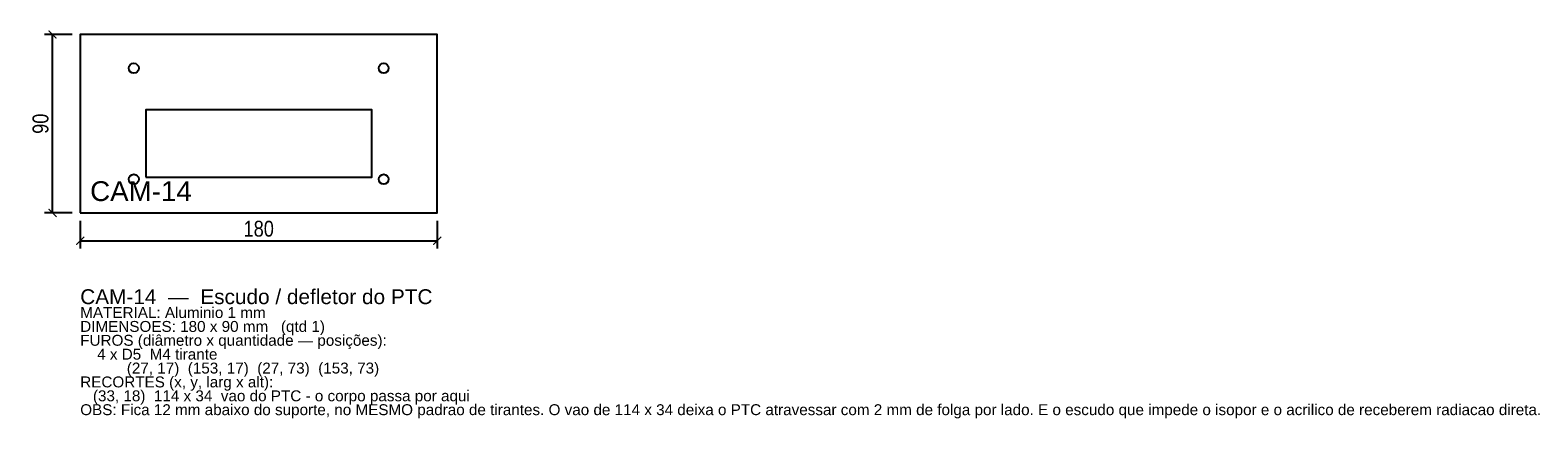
# Model space of a CAD drawing. Header units: millimetres. Extents: x -25 to 735, y -104 to 92.
import ezdxf

# ---------------------------------------------------------------- set-up
doc = ezdxf.new("R2010")
doc.units = ezdxf.units.MM
for name, color, linetype in [('CORTE', 1, 'Continuous'), ('COTA', 4, 'Continuous'), ('GRAVACAO', 3, 'Continuous'), ('TEXTO', 7, 'Continuous')]:
    doc.layers.add(name, color=color, linetype=linetype)
doc.styles.add('ARIAL', font='arial.ttf')
doc.styles.add('OpenSansCondensed-Light', font='OpenSansCondensed-Light.ttf')
doc.dimstyles.new('EZDXF', dxfattribs={"dimtxt": 8, "dimasz": 4, "dimexe": 4, "dimexo": 4, "dimgap": 2, "dimtad": 1, "dimdec": 0, "dimdsep": 46, "dimtxsty": 'OpenSansCondensed-Light', "dimblk": 'ARCHTICK', "dimcen": 2.5, "dimclrd": 4, "dimclre": 4, "dimclrt": 4, "dimazin": 3, "dimtfac": 0.5, "dimtmove": 2, "dimatfit": 3})

# ---------------------------------------------------------------- blocks, each defined once
blk = doc.blocks.new('_ARCHTICK')
at = {"color": 0, "linetype": 'BYBLOCK', "const_width": 0.15}
blk.add_lwpolyline([(-0.5, -0.5), (0.5, 0.5)], dxfattribs=at)

msp = doc.modelspace()

# ---------------------------------------------------------------- linework, layer by layer
at = {"layer": 'CORTE'}
for points in [[(0, 0), (180, 0), (180, 90), (0, 90)], [(33, 18), (147, 18), (147, 52), (33, 52)]]:
    msp.add_lwpolyline(points, close=True, dxfattribs=at)
for centre in [(27, 73), (153, 73), (27, 17), (153, 17)]:
    msp.add_circle(centre, 2.5, dxfattribs=at)

# ---------------------------------------------------------------- texts
at = {"layer": 'GRAVACAO', "style": 'ARIAL'}
msp.add_text('CAM-14', height=10, dxfattribs=at).set_placement((5, 6))
at = {"layer": 'TEXTO', "style": 'ARIAL'}
for s, height, p in [('CAM-14  —  Escudo / defletor do PTC', 7.5, (0, -46)), ('MATERIAL: Aluminio 1 mm', 5.5, (0, -53)), ('DIMENSOES: 180 x 90 mm   (qtd 1)', 5.5, (0, -60)), ('FUROS (diâmetro x quantidade — posições):', 5.5, (0, -67)), ('    4 x D5  M4 tirante', 5.5, (0, -74)), ('           (27, 17)  (153, 17)  (27, 73)  (153, 73)', 5.5, (0, -81)), ('RECORTES (x, y, larg x alt):', 5.5, (0, -88)), ('   (33, 18)  114 x 34  vao do PTC - o corpo passa por aqui', 5.5, (0, -95)), ('OBS: Fica 12 mm abaixo do suporte, no MESMO padrao de tirantes. O vao de 114 x 34 deixa o PTC atravessar com 2 mm de folga por lado. E o escudo que impede o isopor e o acrilico de receberem radiacao direta.', 5.5, (0, -102))]:
    msp.add_text(s, height=height, dxfattribs=at).set_placement(p)

# ---------------------------------------------------------------- dimensions: what is measured, and where the dimension line sits
at = {"layer": 'COTA'}
msp.add_linear_dim(base=(-14, 0), p1=(0, 0), p2=(0, 90), angle=90, dimstyle='EZDXF', dxfattribs=at).render()
msp.add_linear_dim(base=(0, -14), p1=(0, 0), p2=(180, 0), dimstyle='EZDXF', dxfattribs=at).render()

doc.saveas('drawing.dxf')
